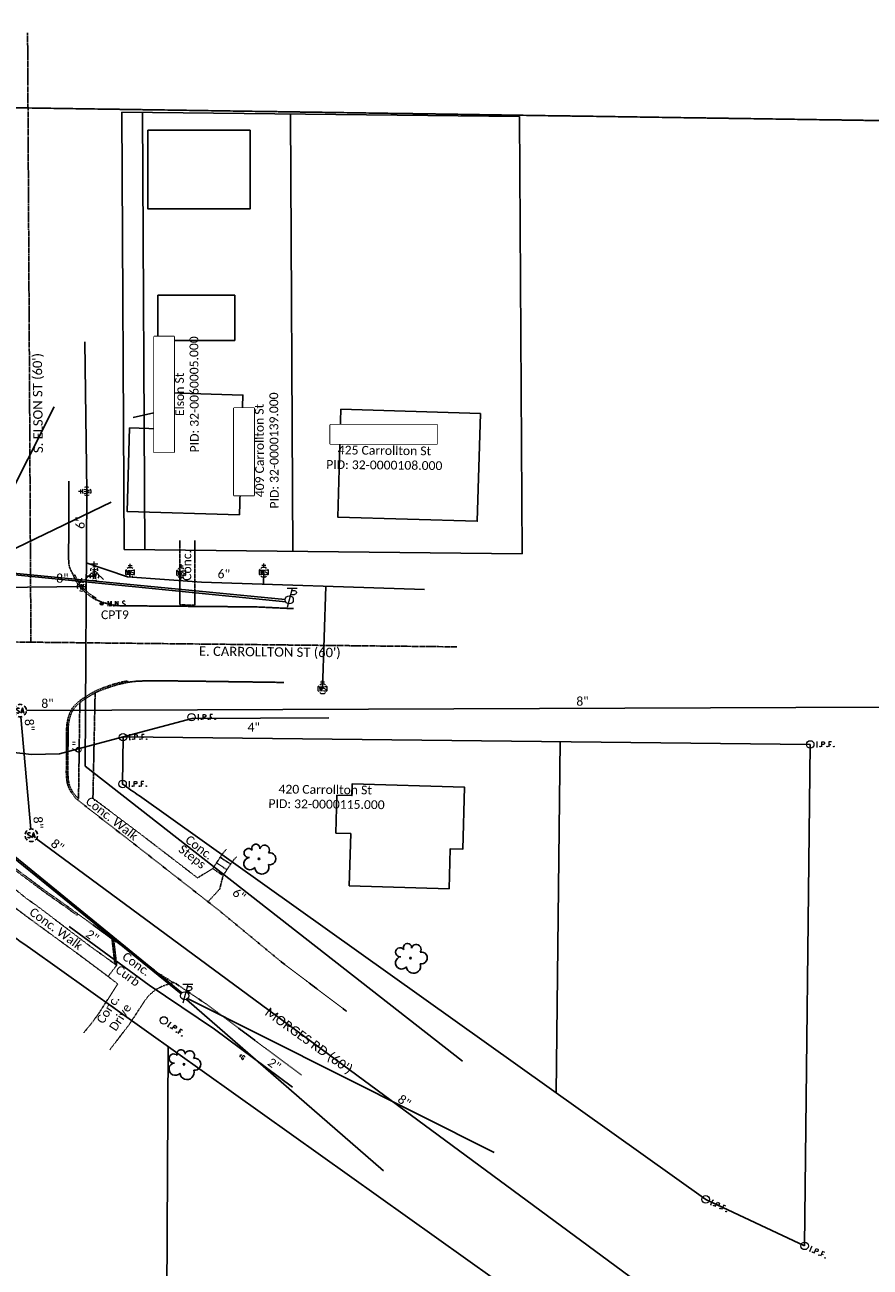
# Model space of a CAD drawing. Header units: feet. Extents: x 2296871 to 2305194, y 360020 to 364238.
# Tile 23 of 55: x 2302987 to 2303257, y 360746 to 361144. Entities that reach past the tile are written whole.
import ezdxf
from ezdxf.enums import TextEntityAlignment as Align

# ---------------------------------------------------------------- set-up
doc = ezdxf.new("R2010")
doc.units = ezdxf.units.FT
doc.header["$MEASUREMENT"] = 0
doc.set_wipeout_variables(frame=1)
for name, pattern in [('CL', [2, 0.3, -0.15, 1.4, -0.15]), ('county', [1.4, 1, -0.1, 0.2, -0.1]), ('foctvex', [0]), ('gasex', [0]), ('OhDOT_USTN1', [0.055, 0.014, -0.041]), ('OhDOT_USTN3', [0.22, 0.165, -0.055]), ('OhDOT_USTN5', [0.11, 0.055, -0.055]), ('ohelecex', [0]), ('ohteleex', [0]), ('rowex', [0]), ('sanex', [0]), ('waterex', [0])]:
    doc.linetypes.add(name, pattern=pattern)
for name, color, linetype in [('BD_X_Building', 231, 'Continuous'), ('DV_X_County_Line', 4, 'county'), ('DV_X_Property_Line', 7, 'Continuous'), ('PV_X_Curb', 120, 'OhDOT_USTN1'), ('PV_X_Driveway', 7, 'OhDOT_USTN5'), ('PV_X_EOP', 7, 'OhDOT_USTN3'), ('PV_X_Steps', 120, 'OhDOT_USTN1'), ('PV_X_Text', 7, 'Continuous'), ('PV_X_Walk', 120, 'OhDOT_USTN5'), ('RW_X_CL', 6, 'CL'), ('RW_X_Fee_RW', 6, 'rowex'), ('RW_X_Text', 7, 'Continuous'), ('SV_P_Control_Cells_Set', 7, 'Continuous'), ('SV_X_Mon_Cells_Found', 7, 'Continuous'), ('SV_X_Text', 7, 'Continuous'), ('SV_X_Text_Name', 7, 'Continuous'), ('SV_X_Text_Name_MASK', 7, 'Continuous'), ('UT_X_Electric_Cells', 1, 'Continuous'), ('UT_X_Gas', 2, 'gasex'), ('UT_X_Gas_Cells', 2, 'Continuous'), ('UT_X_Gas_Text', 7, 'Continuous'), ('UT_X_Overhead_Electric', 1, 'ohelecex'), ('UT_X_Overhead_Telecom', 30, 'ohteleex'), ('UT_X_Sanitary_Cells', 3, 'Continuous'), ('UT_X_Sanitary_Line', 3, 'sanex'), ('UT_X_Sanitary_Text', 7, 'Continuous'), ('UT_X_Water', 133, 'waterex'), ('UT_X_Water_Cells', 131, 'Continuous'), ('UT_X_Water_Text', 7, 'Continuous'), ('VG_X_Cells', 3, 'Continuous')]:
    doc.layers.add(name, color=color, linetype=linetype)
doc.styles.add('Simplex Normal (0.14)', font='calibri.ttf', dxfattribs={"height": 0.14})
doc.styles.add('Straight Normal (0.14) Font 30', font='calibri.ttf', dxfattribs={"height": 0.14})
doc.styles.add('Straight-Normal', font='calibri.ttf', dxfattribs={"height": 0.14})

# ---------------------------------------------------------------- blocks, each defined once
blk = doc.blocks.new('smh')
at = {"linetype": 'Continuous', "flags": 128}
for points in [[(-0.33, 0.69), (-0.36, 0.71), (-0.4, 0.74), (-0.51, 0.78), (-0.65, 0.8), (-0.75, 0.8), (-0.79, 0.8), (-0.95, 0.76), (-1.09, 0.69), (-1.18, 0.59), (-1.2, 0.49), (-1.2, 0.41), (-1.18, 0.31), (-1.08, 0.22), (-0.38, -0.16), (-0.32, -0.21), (-0.29, -0.26), (-0.27, -0.33), (-0.27, -0.41), (-0.28, -0.48), (-0.29, -0.53), (-0.32, -0.6), (-0.34, -0.65), (-0.37, -0.69), (-0.41, -0.72), (-0.45, -0.75), (-0.5, -0.77), (-0.53, -0.79), (-0.65, -0.8), (-0.82, -0.8), (-0.94, -0.77), (-1.1, -0.69), (-1.2, -0.61)], [(0.21, -0.8), (0.71, 0.8), (1.2, -0.8)], [(1.08, -0.42), (0.34, -0.42)]]:
    blk.add_lwpolyline(points, dxfattribs=at)
at = {"linetype": 'Continuous'}
for start, end in [(130.0806, 170.0721), (70.0577, 110.1061), (10.0169, 50.0392), (190.0169, 230.0392), (250.0577, 290.0473), (310.0114, 350.0264)]:
    blk.add_arc((0, 0), 2, start, end, dxfattribs=at)
blk = doc.blocks.new('ODOT SANITARY MANHOLE')
blk.add_blockref('smh', (0, 0))
blk = doc.blocks.new('TREE')
at = {"linetype": 'Continuous'}
blk.add_circle((0, 0), 0.012, dxfattribs=at)
for centre, radius, start, end in [((-0.049, 0.168), 0.0658, 354.0047, 205.9741), ((0.091, 0.141), 0.0776, 323.83, 165.0376), ((-0.143, -0.077), 0.0987, 96.1722, 320.5737), ((-0.165, 0.093), 0.0735, 39.0625, 279.5412), ((0.173, 0.002), 0.0957, 259.1453, 101.4596), ((0.047, -0.13), 0.114, 184.9476, 19.4572)]:
    blk.add_arc(centre, radius, start, end, dxfattribs=at)
blk = doc.blocks.new('WSS')
at = {"layer": 'UT_X_Water_Cells', "color": 133, "linetype": 'Continuous', "lineweight": 0}
for p, q in [((0.032, 0.106), (-0.032, 0.106)), ((0, 0.074), (0, 0.138)), ((0.02, 0.008), (0.055, -0.01))]:
    blk.add_line(p, q, dxfattribs=at)
at = {"layer": 'UT_X_Water_Cells', "color": 133, "linetype": 'Continuous', "lineweight": 0, "flags": 128}
for points in [[(-0.059, 0.045), (-0.074, 0.03), (-0.074, -0.03), (-0.059, -0.045)], [(-0.055, 0.035), (-0.041, -0.041), (-0.027, 0.035), (-0.013, -0.041), (0.001, 0.035)], [(0.045, 0.059), (0.03, 0.074), (-0.03, 0.074), (-0.045, 0.059)], [(0.059, -0.045), (0.074, -0.03), (0.074, 0.03), (0.059, 0.045)], [(-0.045, -0.059), (-0.03, -0.074), (0.03, -0.074), (0.045, -0.059)]]:
    blk.add_lwpolyline(points, dxfattribs=at)
at = {"layer": 'UT_X_Water_Cells', "color": 133, "linetype": 'Continuous', "lineweight": 0, "extrusion": (0, 0, -1)}
for centre, radius, start, end in [((-0.028, 0.02), 0.0135, 303.6324, 53.7413), ((-0.039, -0.005), 0.04, 61.3463, 118.6537), ((-0.037, -0.009), 0.0316, 235.6037, 316.3305), ((-0.044, -0.022), 0.017, 132.0642, 228.5117)]:
    blk.add_arc(centre, radius, start, end, dxfattribs=at)
blk = doc.blocks.new('FH')
at = {"layer": 'UT_X_Water_Cells', "color": 133, "linetype": 'Continuous', "lineweight": 0}
for p, q in [((0.06, 0.103), (-0.06, 0.103)), ((0, 0.06), (0, 0.146)), ((-0.042, -0.042), (-0.146, -0.146)), ((0.042, -0.042), (0.146, -0.146))]:
    blk.add_line(p, q, dxfattribs=at)
for start, end in [(140.021, 184.0629), (68.1395, 112.038), (356.0165, 39.9889), (211.8788, 255.8479), (283.8239, 329.9097)]:
    blk.add_arc((0, 0), 0.06, start, end, dxfattribs=at)
blk = doc.blocks.new('WGV')
at = {"layer": 'UT_X_Water_Cells', "color": 133, "linetype": 'Continuous', "lineweight": 0}
for p, q in [((0.032, 0.102), (-0.032, 0.102)), ((0, 0.07), (0, 0.134))]:
    blk.add_line(p, q, dxfattribs=at)
at = {"layer": 'UT_X_Water_Cells', "color": 133, "linetype": 'Continuous', "lineweight": 0, "flags": 128}
blk.add_lwpolyline([(-0.032, 0.041), (-0.016, -0.045), (0, 0.041), (0.016, -0.045), (0.032, 0.041)], dxfattribs=at)
at = {"layer": 'UT_X_Water_Cells', "color": 133, "linetype": 'Continuous', "lineweight": 0, "extrusion": (0, 0, -1)}
blk.add_arc((0, 0), 0.07, 330.0184, 29.9816, dxfattribs=at)
at = {"layer": 'UT_X_Water_Cells', "color": 133, "linetype": 'Continuous', "lineweight": 0}
for start, end in [(60.0184, 120.0157), (330.0184, 29.9816), (239.9843, 299.9816)]:
    blk.add_arc((0, 0), 0.07, start, end, dxfattribs=at)
blk = doc.blocks.new('GMRK')
at = {"layer": 'UT_X_Gas_Cells', "color": 2, "linetype": 'Continuous', "lineweight": 0}
for p, q in [((0, 0), (-0.048, 0)), ((0, -0.05), (0, 0.05))]:
    blk.add_line(p, q, dxfattribs=at)
at = {"layer": 'UT_X_Gas_Cells', "color": 2, "linetype": 'Continuous', "lineweight": 0, "flags": 128}
blk.add_lwpolyline([(0.124, 0.038), (0.123, 0.043), (0.12, 0.048), (0.115, 0.053), (0.108, 0.058), (0.103, 0.06), (0.099, 0.061), (0.093, 0.062), (0.082, 0.062), (0.077, 0.061), (0.074, 0.06), (0.07, 0.058), (0.062, 0.053), (0.057, 0.046), (0.054, 0.038), (0.052, 0.027), (0.05, 0.011), (0.05, -0.009), (0.051, -0.026), (0.055, -0.039), (0.061, -0.051), (0.066, -0.055), (0.072, -0.059), (0.082, -0.063), (0.093, -0.063), (0.104, -0.061), (0.108, -0.059), (0.112, -0.057), (0.116, -0.053), (0.12, -0.047), (0.124, -0.038), (0.124, -0.013), (0.103, -0.013)], dxfattribs=at)
blk = doc.blocks.new('ODOT Elec Tele Pole')
at = {"layer": 'UT_X_Electric_Cells', "linetype": 'Continuous', "lineweight": 13}
for p, q in [((0.128, 0.18), (-0.032, 0.18)), ((0.048, 0.18), (-0.032, -0.12)), ((0.023, 0.086), (0.083, 0.086)), ((0.04, 0.15), (0.083, 0.15))]:
    blk.add_line(p, q, dxfattribs=at)
at = {"layer": 'UT_X_Electric_Cells', "linetype": 'Continuous', "lineweight": 0}
blk.add_circle((0, 0), 0.065, dxfattribs=at)
at = {"layer": 'UT_X_Electric_Cells', "linetype": 'Continuous', "lineweight": 13, "extrusion": (0, 0, -1)}
blk.add_arc((-0.083, 0.118), 0.0319, 88.8767, 271.1233, dxfattribs=at)
blk = doc.blocks.new('IPF')
at = {"layer": 'SV_X_Mon_Cells_Found', "color": 7, "linetype": 'Continuous', "lineweight": 0, "flags": 128}
for points in [[(0.101, 0.04), (0.118, 0.04)], [(0.11, -0.04), (0.11, 0.04)], [(0.188, -0.04), (0.188, 0.04), (0.214, 0.04), (0.217, 0.039), (0.221, 0.038), (0.223, 0.037), (0.224, 0.036), (0.226, 0.032), (0.228, 0.029), (0.229, 0.024), (0.229, 0.017), (0.229, 0.014), (0.227, 0.01), (0.225, 0.006), (0.223, 0.004), (0.221, 0.003), (0.219, 0.002), (0.214, 0.001), (0.188, 0.001)], [(0.338, 0.04), (0.3, 0.04), (0.3, -0.04)], [(0.3, 0.001), (0.327, 0.001)], [(0.101, -0.04), (0.118, -0.04)], [(0.157, -0.029), (0.16, -0.029), (0.162, -0.031), (0.164, -0.033), (0.164, -0.036), (0.162, -0.039), (0.16, -0.04), (0.157, -0.04), (0.156, -0.039), (0.154, -0.036), (0.154, -0.033), (0.156, -0.031), (0.157, -0.029)], [(0.27, -0.029), (0.273, -0.029), (0.274, -0.031), (0.276, -0.033), (0.276, -0.036), (0.274, -0.039), (0.273, -0.04), (0.27, -0.04), (0.268, -0.039), (0.267, -0.036), (0.267, -0.033), (0.268, -0.031), (0.27, -0.029)], [(0.377, -0.029), (0.38, -0.029), (0.382, -0.031), (0.383, -0.033), (0.383, -0.036), (0.382, -0.039), (0.38, -0.04), (0.377, -0.04), (0.376, -0.039), (0.374, -0.036), (0.374, -0.033), (0.376, -0.031), (0.377, -0.029)]]:
    blk.add_lwpolyline(points, dxfattribs=at)
at = {"layer": 'SV_X_Mon_Cells_Found', "color": 7, "linetype": 'Continuous', "lineweight": 0}
blk.add_circle((0, 0), 0.06, dxfattribs=at)
blk = doc.blocks.new('MAGS')
at = {"layer": 'SV_P_Control_Cells_Set', "linetype": 'foctvex'}
h = blk.add_hatch(color=7, dxfattribs=at)
edge = h.paths.add_edge_path()
edge.add_arc((0, 0), 0.0249, 0, 360)
at = {"layer": 'SV_P_Control_Cells_Set', "color": 7, "linetype": 'Continuous', "lineweight": 0, "flags": 128}
for points in [[(0.105, -0.04), (0.105, 0.04), (0.13, -0.04), (0.154, 0.04), (0.154, -0.04)], [(0.223, -0.04), (0.223, 0.04), (0.264, -0.04), (0.264, 0.04)], [(0.372, 0.034), (0.371, 0.036), (0.369, 0.037), (0.364, 0.039), (0.358, 0.04), (0.354, 0.04), (0.352, 0.04), (0.345, 0.038), (0.339, 0.034), (0.335, 0.029), (0.334, 0.024), (0.334, 0.02), (0.335, 0.015), (0.339, 0.011), (0.37, -0.008), (0.372, -0.01), (0.373, -0.013), (0.375, -0.017), (0.375, -0.02), (0.374, -0.024), (0.373, -0.027), (0.372, -0.03), (0.371, -0.032), (0.37, -0.034), (0.369, -0.036), (0.367, -0.038), (0.365, -0.039), (0.363, -0.039), (0.358, -0.04), (0.35, -0.04), (0.345, -0.039), (0.338, -0.034), (0.334, -0.031)], [(0.193, -0.029), (0.195, -0.029), (0.197, -0.031), (0.199, -0.033), (0.199, -0.036), (0.197, -0.039), (0.195, -0.04), (0.193, -0.04), (0.191, -0.039), (0.189, -0.036), (0.189, -0.033), (0.191, -0.031), (0.193, -0.029)], [(0.303, -0.029), (0.306, -0.029), (0.308, -0.031), (0.31, -0.033), (0.31, -0.036), (0.308, -0.039), (0.306, -0.04), (0.303, -0.04), (0.302, -0.039), (0.3, -0.036), (0.3, -0.033), (0.302, -0.031), (0.303, -0.029)], [(0.413, -0.029), (0.415, -0.029), (0.417, -0.031), (0.419, -0.033), (0.419, -0.036), (0.417, -0.039), (0.415, -0.04), (0.413, -0.04), (0.411, -0.039), (0.409, -0.036), (0.409, -0.033), (0.411, -0.031), (0.413, -0.029)]]:
    blk.add_lwpolyline(points, dxfattribs=at)
at = {"layer": 'SV_P_Control_Cells_Set', "color": 7, "linetype": 'Continuous', "lineweight": 0}
blk.add_circle((0, 0), 0.0249, dxfattribs=at)

msp = doc.modelspace()

# ---------------------------------------------------------------- linework, layer by layer
at = {"layer": 'BD_X_Building', "flags": 128}
for points in [[(2303058.68, 361110.54), (2303026.01, 361110.54), (2303026.01, 361085.34), (2303058.68, 361085.34)], [(2303029.16, 361057.7), (2303053.81, 361057.7), (2303053.81, 361043.24), (2303029.16, 361043.24)], [(2303032.82, 361026.43), (2303032.47, 361014.81), (2303020.13, 361015.18), (2303019.33, 360988.49), (2303055.26, 360987.41), (2303056.41, 361025.72), (2303032.82, 361026.43)], [(2303132.43, 361019.83), (2303131.39, 360985.32), (2303086.74, 360986.66), (2303087.78, 361021.17)], [(2303090.92, 360885.34), (2303086.13, 360885.48), (2303086.49, 360897.6), (2303091.29, 360897.46), (2303091.4, 360901.24), (2303127.34, 360900.16), (2303126.75, 360880.3), (2303122.74, 360880.42), (2303122.35, 360867.61), (2303090.42, 360868.57), (2303090.92, 360885.34)]]:
    msp.add_lwpolyline(points, close=True, dxfattribs=at)
at = {"layer": 'DV_X_County_Line', "flags": 128}
msp.add_lwpolyline([(2304176, 361100.08), (2301489.76, 361139.8), (2300919.04, 361144.27)], dxfattribs=at)
at = {"layer": 'DV_X_Property_Line'}
msp.add_line((2303032.53, 360817.07), (2303030.27, 360428.43), dxfattribs=at)
for points in [[(2303017.63, 361116.26), (2303144.95, 361114.88)], [(2303024.29, 361116.19), (2303025.06, 360976.19)], [(2303071.62, 361115.68), (2303072.39, 360975.68)], [(2303144.95, 361114.88), (2303145.71, 360974.88)]]:
    msp.add_lwpolyline(points, dxfattribs=at)
at = {"layer": 'DV_X_Property_Line', "flags": 128}
for points in [[(2303157.94, 360914.74), (2303156.67, 360802.25)], [(2303237.93, 360913.87), (2303236.12, 360753.28)]]:
    msp.add_lwpolyline(points, dxfattribs=at)
at = {"layer": 'PV_X_Curb', "flags": 128}
for points in [[(2303002.62, 360968.11), (2303002.8, 360967.7), (2303003.19, 360966.96), (2303003.74, 360965.93), (2303003.93, 360965.62), (2303004.59, 360964.66), (2303005.08, 360964.09), (2303005.47, 360963.68), (2303006.06, 360963.16), (2303006.69, 360962.6), (2303007.36, 360962.06), (2303007.95, 360961.63), (2303008.92, 360960.99), (2303009.47, 360960.68), (2303009.23, 360960.24), (2303008.66, 360960.56), (2303007.67, 360961.22), (2303007.06, 360961.66), (2303006.37, 360962.22), (2303005.72, 360962.78), (2303005.12, 360963.32), (2303004.71, 360963.76), (2303004.2, 360964.36), (2303003.51, 360965.35), (2303003.31, 360965.68), (2303002.74, 360966.72), (2303002.35, 360967.48), (2303002.16, 360967.91), (2303002.62, 360968.11)], [(2303019.54, 360933.69), (2303019.45, 360934.18), (2303019.09, 360934.12), (2303017.38, 360933.8), (2303015.75, 360933.36), (2303013.3, 360932.57), (2303011.79, 360932.03), (2303009.81, 360931.25), (2303007.75, 360930.19), (2303005.12, 360928.55), (2303003.6, 360927.36), (2303002.64, 360926.46), (2303002.08, 360925.81), (2303001.42, 360924.84), (2303000.87, 360923.62), (2303000.42, 360922.12), (2303000.18, 360920.87), (2303000.02, 360919.72), (2302999.99, 360918.83), (2302999.95, 360916.03), (2302999.91, 360910.35), (2302999.9, 360906.58), (2302999.89, 360905.01), (2302999.9, 360904.1), (2302999.93, 360903.64), (2303000.02, 360902.71), (2303000.12, 360901.92), (2303000.25, 360901.29), (2303000.44, 360900.59), (2303000.65, 360900.03), (2303000.84, 360899.62), (2303001.17, 360898.98), (2303001.69, 360898.15), (2303002.32, 360897.3), (2303002.86, 360896.65), (2303003.48, 360896.13), (2303003.8, 360896.51), (2303003.22, 360897.01), (2303002.71, 360897.61), (2303002.1, 360898.43), (2303001.61, 360899.23), (2303001.29, 360899.84), (2303001.11, 360900.23), (2303000.91, 360900.75), (2303000.74, 360901.41), (2303000.62, 360902), (2303000.51, 360902.76), (2303000.43, 360903.68), (2303000.4, 360904.12), (2303000.39, 360905.01), (2303000.4, 360906.58), (2303000.41, 360910.35), (2303000.45, 360916.03), (2303000.49, 360918.82), (2303000.52, 360919.68), (2303000.67, 360920.78), (2303000.9, 360922), (2303001.34, 360923.44), (2303001.85, 360924.59), (2303002.47, 360925.51), (2303003, 360926.12), (2303003.92, 360926.98), (2303005.41, 360928.14), (2303008, 360929.76), (2303010.01, 360930.79), (2303011.97, 360931.56), (2303013.46, 360932.1), (2303015.89, 360932.88), (2303017.49, 360933.31), (2303019.18, 360933.62), (2303019.54, 360933.69)]]:
    msp.add_lwpolyline(points, close=True, dxfattribs=at)
msp.add_lwpolyline([(2302976.44, 360874.29), (2302977.46, 360875.35), (2302978.05, 360875.95), (2302978.6, 360876.31), (2302979.13, 360876.52), (2302979.84, 360876.56), (2302980.17, 360876.56), (2302980.69, 360876.26), (2302982.07, 360875.26), (2302985.07, 360873.02), (2302986.1, 360872.23), (2302988.54, 360870.44), (2302991.28, 360868.4), (2302994.57, 360865.97), (2302996.14, 360864.91), (2303000.74, 360861.64), (2303003.29, 360859.8), (2303003.69, 360859.5), (2303003.4, 360859.1), (2303003, 360859.39), (2303000.45, 360861.24), (2302995.85, 360864.5), (2302994.29, 360865.56), (2302990.98, 360868), (2302988.24, 360870.04), (2302985.8, 360871.83), (2302984.77, 360872.62), (2302981.78, 360874.86), (2302980.42, 360875.84), (2302980.03, 360876.06), (2302979.85, 360876.06), (2302979.24, 360876.02), (2302978.83, 360875.87), (2302978.37, 360875.56), (2302977.82, 360875), (2302976.76, 360873.9)], dxfattribs=at)
at = {"layer": 'PV_X_Driveway', "flags": 128}
for points in [[(2303005.47, 360821.52), (2303008.19, 360824.85), (2303010.29, 360827.73), (2303010.29, 360827.73), (2303010.98, 360828.81), (2303016.35, 360837.16), (2303013.25, 360839.54), (2303015.99, 360843.13)], [(2303034.02, 360837.63), (2303033.4, 360837.39), (2303030.72, 360836.46), (2303029.64, 360835.96), (2303028.15, 360835.04), (2303026.3, 360833.5), (2303024.9, 360831.64), (2303020.11, 360824.31), (2303014.06, 360816.38), (2303013.78, 360816.02)]]:
    msp.add_lwpolyline(points, dxfattribs=at)
at = {"layer": 'PV_X_EOP', "flags": 128}
for points in [[(2303002.16, 360967.91), (2303001.56, 360969.16), (2303001.08, 360970.16), (2303001.01, 360970.3), (2303000.72, 360971.49), (2303000.62, 360973.31), (2303000.65, 360979.74), (2303000.69, 360989.74), (2303000.72, 360998.13)], [(2303009.24, 360960.26), (2303011.34, 360959.39), (2303014.66, 360958.52), (2303017, 360958.25), (2303024.26, 360958.19), (2303034.26, 360958.11), (2303044.26, 360958.02), (2303050.8, 360957.97), (2303060.79, 360957.88), (2303070.76, 360957.41), (2303072.54, 360957.33)], [(2303019.53, 360933.75), (2303022.22, 360934.07), (2303024.11, 360934.16), (2303027.96, 360934.23), (2303037.95, 360934.14), (2303040.18, 360934.12), (2303050.17, 360933.97), (2303060.17, 360933.83), (2303069.5, 360933.7)], [(2303003.48, 360896.13), (2303007.3, 360893.08), (2303015.19, 360886.95), (2303020.77, 360882.62), (2303028.64, 360876.46), (2303035.62, 360870.99), (2303043.49, 360864.83), (2303045.22, 360863.47), (2303048.82, 360860.65), (2303056.52, 360854.28), (2303063.27, 360848.7), (2303068.19, 360844.63), (2303068.71, 360844.2), (2303076.67, 360838.16), (2303084.64, 360832.12), (2303086.01, 360831.08), (2303089.57, 360828.39)], [(2303003.69, 360859.5), (2303010.5, 360854.54), (2303017.87, 360849.16), (2303020.05, 360847.57), (2303028.06, 360841.58), (2303029.67, 360840.37), (2303034.02, 360837.63), (2303034.73, 360837.41), (2303043.02, 360831.82), (2303045.06, 360830.44), (2303053.04, 360824.47), (2303061.03, 360818.5), (2303069.02, 360812.54), (2303075.13, 360807.97)]]:
    msp.add_lwpolyline(points, dxfattribs=at)
msp.add_lwpolyline([(2303015.05, 360851.22), (2303014.5, 360851.62), (2303015.43, 360843.53), (2303015.98, 360843.14), (2303015.05, 360851.22)], close=True, dxfattribs=at)
at = {"layer": 'PV_X_Steps', "flags": 128}
for points in [[(2303049.12, 360877.7), (2303052.48, 360875.5), (2303049.15, 360877.74), (2303049.12, 360877.7), (2303047.98, 360875.98), (2303047.96, 360875.93), (2303046.76, 360874.12), (2303046.73, 360874.08), (2303050.06, 360871.88), (2303050.08, 360871.92), (2303051.29, 360873.72), (2303051.32, 360873.77), (2303052.47, 360875.48), (2303052.5, 360875.52)], [(2303047.96, 360875.93), (2303051.29, 360873.72)]]:
    msp.add_lwpolyline(points, dxfattribs=at)
at = {"layer": 'PV_X_Walk', "flags": 128}
for points in [[(2303036.2, 360979.13), (2303036.2, 360969.14), (2303036.2, 360959.15), (2303036.2, 360958.52), (2303041.01, 360958.46), (2303041.03, 360968.44), (2303041.05, 360978.43), (2303041.05, 360979.14)], [(2303015.99, 360843.13), (2303007.88, 360848.97), (2303007.15, 360849.5), (2302999.19, 360855.55), (2302991.24, 360861.6), (2302990.61, 360862.08), (2302987.17, 360864.49), (2302980.69, 360869.77), (2302978.17, 360872.21), (2302975.57, 360875.33), (2302973.36, 360878.12), (2302968.65, 360884.26), (2302962.21, 360891.9), (2302960.11, 360894.4), (2302953.12, 360901.66), (2302945.6, 360908.24), (2302941.98, 360911.4), (2302939.86, 360912.92), (2302933.19, 360917.65), (2302925, 360923.34), (2302924.55, 360923.65), (2302916.35, 360929.35), (2302916.16, 360929.48), (2302908.07, 360934.13), (2302899.32, 360938.92), (2302893.88, 360941.9), (2302885.6, 360946.22), (2302876.87, 360950.47), (2302867.59, 360954.07), (2302866.05, 360954.67), (2302857.12, 360958.13), (2302853.91, 360959.38), (2302844.5, 360962.62), (2302842.59, 360963.28), (2302833.07, 360966.24), (2302832.43, 360966.44), (2302822.93, 360969.11), (2302813.24, 360971.46), (2302808.75, 360972.54), (2302807.25, 360972.63), (2302805.83, 360972.35), (2302804.43, 360971.15), (2302802.47, 360969.84), (2302802.04, 360968.15), (2302806.27, 360967.82), (2302810.31, 360967.51), (2302816.24, 360966.12), (2302821.92, 360964.49), (2302831.51, 360961.73), (2302839.27, 360959.5), (2302843.42, 360958.11), (2302852.82, 360954.69), (2302855.14, 360953.84), (2302864.45, 360950.17), (2302872, 360947.2), (2302879.5, 360943.88), (2302885.08, 360941.18), (2302893.89, 360936.45), (2302897.06, 360934.75), (2302897.91, 360933.69), (2302898.38, 360932.65), (2302898.66, 360931.43), (2302898.97, 360928.37)], [(2302903.91, 360928.34), (2302905.04, 360930.7), (2302908.29, 360929.06), (2302909.54, 360928.28), (2302917.85, 360922.71), (2302922.02, 360919.92), (2302930.21, 360914.18), (2302930.56, 360913.94), (2302938.71, 360908.14), (2302938.92, 360907.99), (2302942.4, 360905.25), (2302948.84, 360899.48), (2302950.55, 360897.62), (2302957.44, 360890.37), (2302958.83, 360888.91), (2302963.21, 360883.72), (2302968, 360877.03), (2302969.6, 360874.89), (2302971.99, 360871.84), (2302972.37, 360871.36), (2302975.29, 360868.17), (2302980.63, 360863.72), (2302987.32, 360858.67), (2302995.39, 360852.77), (2303003.52, 360846.83), (2303011.52, 360840.84), (2303013.25, 360839.54)], [(2303009.11, 360930.33), (2303008.9, 360920.28), (2303008.77, 360914.3), (2303008.57, 360904.3), (2303008.41, 360896.68), (2303008.41, 360896.6), (2303016.39, 360890.6), (2303022.9, 360885.71), (2303030.82, 360879.62), (2303038.74, 360873.53), (2303041.88, 360871.11), (2303046.73, 360874.08)], [(2303004.21, 360927.2), (2303003.8, 360896.51)], [(2303049.15, 360877.74), (2303049.52, 360878.37), (2303050.09, 360879.12), (2303050.66, 360879.76), (2303051.16, 360880.23)], [(2303052.5, 360875.52), (2303052.96, 360876.17), (2303053.52, 360876.94), (2303053.61, 360877.07), (2303054.35, 360877.83)], [(2303045.22, 360863.47), (2303048, 360866.48), (2303048.98, 360867.54), (2303050.06, 360871.88)]]:
    msp.add_lwpolyline(points, dxfattribs=at)
at = {"layer": 'RW_X_CL'}
for points in [[(2302988.56, 360946.59), (2302987.5, 361141.72)], [(2303124.84, 360945.1), (2302891.46, 360947.65)]]:
    msp.add_lwpolyline(points, dxfattribs=at)
at = {"layer": 'RW_X_Fee_RW', "flags": 128}
for points in [[(2303018.4, 360976.27), (2303017.63, 361116.26)], [(2303018.4, 360976.27), (2303145.71, 360974.88)], [(2303018.03, 360916.27), (2303237.93, 360913.87)]]:
    msp.add_lwpolyline(points, dxfattribs=at)
for points in [[(2302804.72, 360968.29), (2302979.65, 360854.49, -0.010662), (2302988.43, 360848.51), (2303174.05, 360716.17), (2303189.85, 360708.74)], [(2303018.03, 360916.27), (2303017.89, 360901.11, -0.005293), (2303023.26, 360897.37), (2303204.48, 360768.17), (2303236.08, 360753.3), (2303236.12, 360753.28)]]:
    msp.add_lwpolyline(points, format="xyb", dxfattribs=at)
at = {"layer": 'SV_X_Text_Name'}
msp.add_lwpolyline([(2303028.85, 361020.24), (2303021.24, 361018.55)], dxfattribs=at)
at = {"layer": 'SV_X_Text_Name_MASK'}
for points in [[(2303027.96, 361044.44), (2303034.38, 361044.44), (2303034.38, 361007.43), (2303027.96, 361007.43)], [(2303053.52, 361021.53), (2303059.95, 361021.53), (2303059.95, 360993.59), (2303053.52, 360993.59)], [(2303084.32, 361016.24), (2303118.45, 361016.24), (2303118.45, 361010.07), (2303084.32, 361010.07)]]:
    msp.add_lwpolyline(points, close=True, dxfattribs=at)
at = {"layer": 'UT_X_Gas', "flags": 128}
for points in [[(2301785.07, 360965.84), (2301834.58, 360966.26), (2301890.96, 360965.66), (2301940.56, 360965.8), (2302089.03, 360970.48), (2302146.42, 360971.01), (2302218.43, 360971.17), (2302244.77, 360971.58), (2302336.27, 360972.95), (2302412.55, 360973.25), (2302484.74, 360973.72), (2302566.48, 360974.16), (2302601.93, 360974.79), (2302604.14, 360974.75), (2302626.51, 360974.99), (2302628.97, 360974.62), (2302717.16, 360974.52), (2302756.42, 360975.04), (2302799.52, 360974.51), (2302820.62, 360974.25), (2302893.5, 360942.02), (2302934.42, 360921.25), (2302951.33, 360915.32), (2302953.32, 360914.66), (2302988.71, 360910.65), (2302997.7, 360910.88), (2303008.44, 360913.73), (2303040.2, 360922.16), (2303083.87, 360922.34)], [(2303000.83, 360855.58), (2303026.43, 360836.73), (2303047.35, 360822.66), (2303072.22, 360804.08)]]:
    msp.add_lwpolyline(points, dxfattribs=at)
at = {"layer": 'UT_X_Overhead_Electric', "ltscale": 0.8, "flags": 128}
for points in [[(2302970.52, 360971.45), (2302995.99, 361021.99)], [(2302971.82, 360969.8), (2303069.93, 360960.25)], [(2302961.27, 360896.01), (2303036.89, 360834.34)], [(2303038.34, 360832.2), (2303101.43, 360777.29)]]:
    msp.add_lwpolyline(points, dxfattribs=at)
at = {"layer": 'UT_X_Overhead_Telecom', "ltscale": 0.77, "flags": 128}
for points in [[(2302971.64, 360970.89), (2303014.19, 360991.39)], [(2302971.57, 360969.32), (2303070.08, 360959.52)], [(2302961.15, 360895.26), (2303036.61, 360833.98)], [(2303038.7, 360832.47), (2303136.81, 360783.15)]]:
    msp.add_lwpolyline(points, dxfattribs=at)
at = {"layer": 'UT_X_Sanitary_Line', "flags": 128}
for points in [[(2302987.12, 360924.71), (2303342.72, 360926.13)], [(2302985.3, 360922.71), (2302988.51, 360886.76)], [(2302990.3, 360883.58), (2303221.42, 360713.02)]]:
    msp.add_lwpolyline(points, dxfattribs=at)
at = {"layer": 'UT_X_Water', "flags": 128}
for points in [[(2303005.88, 360906.93), (2303006.44, 360994.88), (2303005.81, 361042.73)], [(2301588.16, 360971.57), (2301693.91, 360972.92), (2301741.31, 360974.09), (2301815.94, 360973.86), (2301817.06, 360977.05), (2301820.94, 360977.23), (2301821.85, 360973.92), (2301979.12, 360974.98), (2302179.16, 360983.42), (2302180.69, 360983.45), (2302239.19, 360983.93), (2302240.66, 360983.87), (2302265.44, 360983.9), (2302338.77, 360984.16), (2302401.55, 360984.8), (2302443.98, 360984.65), (2302501.33, 360985.4), (2302533.15, 360985.74), (2302577.98, 360985.63), (2302633.29, 360986.01), (2302635.83, 360986.11), (2302722.66, 360987.12), (2302816.05, 360978.7), (2302925.02, 360964.04), (2302931.11, 360963.52), (2303006.24, 360964.4)], [(2303006.29, 360971.95), (2303019.51, 360967.51), (2303043.17, 360965.82), (2303114.5, 360963.48)], [(2303005.88, 360906.93), (2303126.63, 360812.38)]]:
    msp.add_lwpolyline(points, dxfattribs=at)
at = {"layer": 'UT_X_Water'}
for points in [[(2303008.82, 360969.55), (2303008.9, 360967.74), (2303006.27, 360967.76)], [(2303020.28, 360968.96), (2303020.17, 360967.47)], [(2303036.63, 360968.79), (2303036.46, 360966.3)], [(2303063.08, 360969.01), (2303062.96, 360965.17)], [(2303081.9, 360931.69), (2303082.98, 360964.52)]]:
    msp.add_lwpolyline(points, dxfattribs=at)

# ---------------------------------------------------------------- block references
at = {"layer": 'SV_P_Control_Cells_Set', "color": 7, "linetype": 'Continuous', "lineweight": 0, "xscale": 20, "yscale": 20, "zscale": 20}
msp.add_blockref('MAGS', (2303011.21, 360958.95), dxfattribs=at)
at = {"layer": 'SV_X_Mon_Cells_Found', "xscale": 20, "yscale": 20, "zscale": 20}
for p in [(2303039.94, 360922.59), (2303018.03, 360916.18), (2303237.93, 360913.85), (2303017.89, 360901.19)]:
    msp.add_blockref('IPF', p, dxfattribs=at)
for p, rotation in [((2303031.1, 360825.47), 324.5125771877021), ((2303204.48, 360768.16), 334.8122994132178), ((2303236.12, 360753.27), 334.8122994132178)]:
    msp.add_blockref('IPF', p, dxfattribs=dict(at, rotation=rotation))
at = {"layer": 'UT_X_Electric_Cells', "xscale": 20.00000000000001, "yscale": 20.00000000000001, "zscale": 20.00000000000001}
for p in [(2303071.23, 360960.14), (2303037.76, 360833.37)]:
    msp.add_blockref('ODOT Elec Tele Pole', p, dxfattribs=at)
at = {"layer": 'UT_X_Gas_Cells', "xscale": 10, "yscale": 10, "zscale": 10, "rotation": 323.230865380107}
msp.add_blockref('GMRK', (2303055.76, 360814.12), dxfattribs=at)
at = {"layer": 'UT_X_Sanitary_Cells'}
for p in [(2302985.12, 360924.7), (2302988.69, 360884.77)]:
    msp.add_blockref('ODOT SANITARY MANHOLE', p, dxfattribs=at)
at = {"layer": 'UT_X_Water_Cells', "xscale": 20, "yscale": 20, "rotation": 90.75230504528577}
msp.add_blockref('WGV', (2303006.44, 360994.88), dxfattribs=at)
at = {"layer": 'UT_X_Water_Cells', "xscale": 20, "yscale": 20, "zscale": 20}
msp.add_blockref('FH', (2303008.82, 360969.55), dxfattribs=at)
at = {"layer": 'UT_X_Water_Cells', "xscale": 20, "yscale": 20}
for name, p in [('WSS', (2303020.28, 360968.96)), ('WSS', (2303036.63, 360968.79)), ('WSS', (2303063.08, 360969.01)), ('WGV', (2303008.9, 360967.74)), ('WGV', (2303004.82, 360964.38)), ('WSS', (2303081.9, 360931.69))]:
    msp.add_blockref(name, p, dxfattribs=at)
at = {"layer": 'VG_X_Cells', "xscale": 20, "yscale": 20, "zscale": 20}
for p in [(2303061.52, 360877.21), (2303110.03, 360845.43), (2303037.56, 360811.41)]:
    msp.add_blockref('TREE', p, dxfattribs=at)

# ---------------------------------------------------------------- texts
at = {"layer": 'PV_X_Text', "char_height": 2.8, "width": 23.4667, "attachment_point": 5, "style": 'Straight-Normal'}
for s, insert, rotation in [('Conc.', (2303038.47, 360971.18), 89.8783), ('Conc. Walk', (2303014.49, 360890.13), 321.9257), ('Conc. Walk', (2302996.62, 360854.84), 323.8112), ('Conc. \\PCurb', (2303020.95, 360841.64), 323.8943)]:
    msp.add_mtext(s, dxfattribs=dict(at, insert=insert, rotation=rotation))
at = {"layer": 'PV_X_Text', "insert": (2303041.11, 360879.11), "char_height": 2.8, "width": 26.6038, "attachment_point": 5, "rotation": 322.4426, "line_spacing_factor": 0.8, "style": 'Straight-Normal'}
msp.add_mtext('Conc.\\PSteps', dxfattribs=at)
at = {"layer": 'PV_X_Text', "insert": (2303015.18, 360827.76), "char_height": 2.8, "attachment_point": 5, "rotation": 56.811, "style": 'Straight-Normal'}
msp.add_mtext('Conc.\\PDrive', dxfattribs=at)
at = {"layer": 'RW_X_Text', "style": 'Simplex Normal (0.14)'}
for s, rotation, p in [("S. ELSON ST (60')", 90.6098, (2302990.75, 361023.16)), ("E. CARROLLTON ST (60')", 359.3751, (2303065, 360943.5)), ("MORGES RD (60')", 324.5126, (2303077.5, 360819))]:
    msp.add_text(s, height=3, rotation=rotation, dxfattribs=at).set_placement(p, align=Align.MIDDLE_CENTER)
at = {"layer": 'SV_X_Text', "style": 'Straight Normal (0.14) Font 30'}
msp.add_text('CPT9', height=2.8, dxfattribs=at).set_placement((2303015.45, 360955.37, -22.96), align=Align.MIDDLE_CENTER)
at = {"layer": 'SV_X_Text_Name', "char_height": 2.8, "width": 77.9146, "attachment_point": 5, "style": 'Simplex Normal (0.14)'}
for s, insert, rotation in [('Village of Magnolia \\P\\pxqc;Elson St\\PPID: 32-0060005.000', (2303036.15, 361025.93), 90.314), ('Ellen Schmidt\\P409 Carrollton St\\P\\pxqc;PID: 32-0000139.000', (2303061.71, 361007.96), 90.314), ('Heather Cloud\\P425 Carrollton St\\P\\pxqc;PID:^I32-0000108.000', (2303101.69, 361007.96), 359.3753), ('Valerie Confalone & Joe Essig\\P420 Carrollton St\\P PID: 32-0000115.000', (2303082.73, 360899.38), 359.3753)]:
    msp.add_mtext(s, dxfattribs=dict(at, insert=insert, rotation=rotation))
at = {"layer": 'UT_X_Gas_Text', "style": 'Straight Normal (0.14) Font 30'}
for s, rotation, p in [('4"', 0.2286, (2303059.85, 360919.38)), ('2"', 323.6423, (2303008.23, 360852.48)), ('2"', 323.2309, (2303066.44, 360811.37))]:
    msp.add_text(s, height=2.8, rotation=rotation, dxfattribs=at).set_placement(p, align=Align.MIDDLE_CENTER)
at = {"layer": 'UT_X_Sanitary_Text', "char_height": 2.8, "attachment_point": 5, "style": 'Simplex Normal (0.14)'}
for insert, rotation in [((2302993.87, 360926.95), 0.2286), ((2303165.06, 360927.64), 0.2286), ((2302988.09, 360920.06), 275.1117), ((2302990.88, 360888.81), 275.1117), ((2302997.06, 360881.46), 323.5724), ((2303108.03, 360799.56), 323.5724)]:
    msp.add_mtext('8"', dxfattribs=dict(at, insert=insert, rotation=rotation))
at = {"layer": 'UT_X_Water_Text', "char_height": 2.8, "attachment_point": 5, "style": 'Simplex Normal (0.14)'}
for s, insert, rotation in [('6"', (2303004.37, 360984.85), 89.6329), ('8"', (2302998.65, 360967.02), 0.6669), ('6"', (2303050.28, 360968.42), 358.1185), ('6"', (2303003.37, 360913.01), 89.6329), ('6"', (2303055.17, 360865.73), 321.9401)]:
    msp.add_mtext(s, dxfattribs=dict(at, insert=insert, rotation=rotation))

# ---------------------------------------------------------------- next in the draw order: wipeouts: each hides what was drawn before it
for points in [[(2303027.96, 361044.44), (2303034.38, 361044.44), (2303034.38, 361007.43), (2303027.96, 361007.43)], [(2303053.52, 361021.53), (2303059.95, 361021.53), (2303059.95, 360993.59), (2303053.52, 360993.59)], [(2303084.32, 361016.24), (2303118.45, 361016.24), (2303118.45, 361010.07), (2303084.32, 361010.07)], [(2303053.83, 360908.39), (2303111.83, 360908.39), (2303111.21, 360901.31), (2303053.72, 360902.22)]]:
    msp.add_wipeout(points).dxf.layer = 'SV_X_Text_Name_MASK'

doc.saveas('drawing.dxf')
